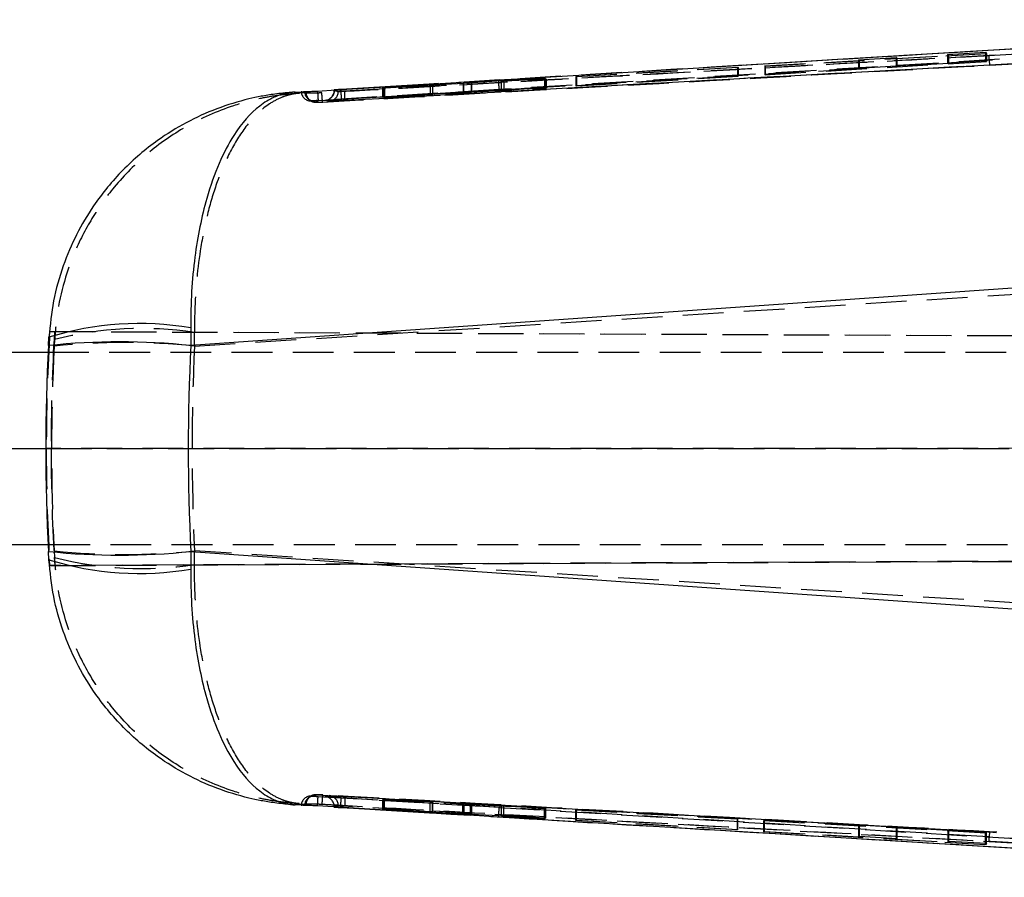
# Model space of a CAD drawing. Extents: x 29 to 409, y 89 to 274.
# Tile 4 of 10: x 194 to 225, y 118 to 145. Entities that reach past the tile are written whole.
import ezdxf

# ---------------------------------------------------------------- set-up
doc = ezdxf.new("R2010")
doc.units = 0
doc.linetypes.add('HIDDEN', pattern=[1.905, 1.27, -0.635])
doc.layers.get('0').update_dxf_attribs({"linetype": 'CONTINUOUS'})

msp = doc.modelspace()

# ---------------------------------------------------------------- linework, layer by layer
at = {"color": 7, "linetype": 'HIDDEN'}
for p, q in [((204.2458, 142.6263), (244.4343, 144.8383)), ((215.959, 143.385), (239.8395, 144.8282)), ((204.1391, 142.3632), (239.5159, 144.4942)), ((239.8594, 144.5243), (209.053, 142.6624)), ((224.3376, 143.4225), (245.4837, 144.576)), ((217.3329, 143.398), (220.2707, 143.5671)), ((224.2431, 143.779), (217.3457, 143.3855)), ((217.3457, 143.125), (224.2431, 143.5406)), ((220.2499, 143.5907), (221.425, 143.6594)), ((220.2499, 143.5907), (220.2499, 143.3158)), ((220.2707, 143.5671), (220.2499, 143.5907)), ((220.2707, 143.5671), (220.2707, 143.3073)), ((221.425, 143.6594), (221.425, 143.3866)), ((221.425, 143.6594), (221.4458, 143.6348)), ((221.4458, 143.6348), (223.0552, 143.7276)), ((221.4458, 143.6348), (221.4458, 143.3781)), ((223.0296, 143.7598), (224.2048, 143.8288)), ((223.0296, 143.7598), (223.0296, 143.4855)), ((223.0552, 143.7276), (223.0296, 143.7598)), ((224.2048, 143.5563), (223.0296, 143.4855)), ((223.0552, 143.7276), (223.0552, 143.4751)), ((224.2048, 143.8288), (224.2048, 143.5563)), ((224.2048, 143.8288), (224.2431, 143.779)), ((224.2431, 143.5406), (224.2048, 143.5563)), ((224.2431, 143.779), (224.2431, 143.5406)), ((224.3376, 143.4225), (203.3626, 142.2711)), ((211.4519, 143.0694), (216.4868, 143.362)), ((216.4993, 143.3502), (211.4644, 143.0604)), ((216.4868, 143.362), (216.4868, 143.0851)), ((216.4868, 143.362), (216.4993, 143.3502)), ((216.4993, 143.3502), (216.4993, 143.0801)), ((217.3329, 143.398), (217.3329, 143.1302)), ((217.3457, 143.3855), (217.3329, 143.398)), ((220.2707, 143.3073), (217.3329, 143.1302)), ((217.3457, 143.3855), (217.3457, 143.125)), ((221.425, 143.3866), (220.2499, 143.3158)), ((220.2499, 143.3158), (220.2707, 143.3073)), ((221.4458, 143.3781), (221.425, 143.3866)), ((223.0552, 143.4751), (221.4458, 143.3781)), ((223.0296, 143.4855), (223.0552, 143.4751)), ((210.5197, 142.9916), (208.1839, 142.8704)), ((208.1935, 142.8814), (210.4673, 143.0271)), ((209.1261, 142.9303), (209.1261, 142.6387)), ((210.4814, 143.0173), (209.2047, 142.9358)), ((209.2047, 142.9358), (209.2047, 142.6442)), ((209.2089, 142.9337), (210.5053, 143.0011)), ((210.4673, 143.0271), (210.4814, 143.0173)), ((210.4673, 143.0271), (210.4673, 142.7315)), ((210.4814, 143.0173), (210.4814, 142.7259)), ((210.5053, 143.0011), (210.5053, 142.7163)), ((210.5053, 143.0011), (210.5197, 142.9916)), ((210.5197, 142.9916), (210.5197, 142.7106)), ((216.4868, 143.0851), (211.4519, 142.7817)), ((211.4519, 143.0694), (211.4519, 142.7817)), ((211.4644, 143.0604), (211.4519, 143.0694)), ((211.4644, 142.7767), (216.4993, 143.0801)), ((211.4644, 143.0604), (211.4644, 142.7767)), ((216.4993, 143.0801), (216.4868, 143.0851)), ((217.3329, 143.1302), (217.3457, 143.125)), ((203.2615, 142.3119), (209.053, 142.6624)), ((209.053, 142.6624), (203.4209, 142.3215)), ((203.9208, 142.6519), (204.0482, 142.6162)), ((203.9208, 142.6519), (203.9208, 142.6519)), ((203.9208, 142.6496), (203.9208, 142.6342)), ((203.9208, 142.6342), (204.0482, 142.5997)), ((203.9208, 142.6342), (203.9208, 142.6342)), ((204.0482, 142.5997), (204.0482, 142.6162)), ((204.2456, 142.6249), (204.2458, 142.6249)), ((204.2458, 142.6249), (204.2458, 142.6263)), ((205.4306, 142.7312), (207.9521, 142.8674)), ((205.4306, 142.7312), (205.4306, 142.4289)), ((205.4457, 142.7241), (205.4306, 142.7312)), ((206.9053, 142.8026), (205.4457, 142.7241)), ((205.4457, 142.7241), (205.4457, 142.4228)), ((205.4718, 142.7122), (206.9094, 142.8009)), ((205.4718, 142.7122), (205.4718, 142.4124)), ((205.4864, 142.7057), (205.4718, 142.7122)), ((207.9426, 142.8565), (205.4864, 142.7057)), ((205.4864, 142.7057), (205.4864, 142.4065)), ((206.9053, 142.8026), (206.9053, 142.5056)), ((206.9094, 142.8009), (206.9094, 142.5042)), ((206.9863, 142.8065), (206.9863, 142.5099)), ((206.9899, 142.5099), (206.9899, 142.8064)), ((207.9426, 142.8565), (207.9426, 142.5636)), ((207.9521, 142.8674), (207.9521, 142.5717)), ((208.1839, 142.8704), (208.1839, 142.5781)), ((208.1839, 142.5781), (210.5197, 142.7106)), ((208.1935, 142.8814), (208.1935, 142.5863)), ((210.4673, 142.7315), (208.1935, 142.5863)), ((209.2047, 142.6442), (210.4814, 142.7259)), ((210.5053, 142.7163), (209.2089, 142.6429)), ((210.4814, 142.7259), (210.4673, 142.7315)), ((210.5197, 142.7106), (210.5053, 142.7163)), ((211.4519, 142.7817), (211.4644, 142.7767)), ((203.0416, 142.5579), (202.8348, 142.5464)), ((202.8962, 142.5937), (202.9105, 142.5951)), ((203.0418, 142.5578), (203.0416, 142.5579)), ((203.0433, 142.5566), (203.0418, 142.5578)), ((203.1172, 142.3217), (203.2754, 142.2799)), ((204.0361, 142.3569), (204.1391, 142.3632)), ((207.9521, 142.5717), (205.4306, 142.4289)), ((205.4306, 142.4289), (205.4457, 142.4228)), ((205.4457, 142.4228), (206.9053, 142.5056)), ((206.9094, 142.5042), (205.4718, 142.4124)), ((205.4718, 142.4124), (205.4864, 142.4065)), ((205.4864, 142.4065), (207.9426, 142.5636)), ((203.3626, 142.2711), (203.3642, 142.2702)), ((199.5706, 134.6775), (233.043, 136.7962)), ((195.0354, 134.9524), (195.053, 134.9442)), ((195.053, 134.9442), (195.066, 135.1318)), ((195.066, 135.1318), (269.7709, 134.8058)), ((195.066, 135.1318), (195.2111, 135.1318)), ((195.2111, 135.1318), (195.1939, 134.8867)), ((195.2111, 135.1318), (261.4776, 134.8426)), ((199.5706, 134.6775), (199.5681, 135.1049)), ((195.1939, 134.8867), (195.2116, 134.8803)), ((195.2116, 134.8803), (195.2008, 134.6775)), ((195.0104, 134.4884), (251.562, 134.4884)), ((194.9358, 131.4884), (251.562, 131.4884)), ((269.7012, 131.5004), (194.9524, 131.4891)), ((195.1015, 131.4891), (260.9421, 131.4991)), ((251.562, 128.4884), (195.0104, 128.4884)), ((195.2008, 128.2994), (195.2116, 128.0966)), ((199.5681, 127.872), (199.5706, 128.2994)), ((233.043, 126.1807), (199.5706, 128.2994)), ((195.0506, 128.0316), (195.0354, 128.0245)), ((195.0633, 127.8451), (195.0506, 128.0316)), ((269.7012, 128.1708), (195.0633, 127.8451)), ((195.2116, 128.0966), (195.1963, 128.0911)), ((195.1963, 128.0911), (195.2138, 127.8451)), ((195.2138, 127.8451), (260.9421, 128.1319)), ((195.0633, 127.8451), (195.2138, 127.8451)), ((203.2751, 120.6961), (203.1161, 120.652)), ((209.053, 120.3145), (203.2615, 120.665)), ((203.3642, 120.7067), (203.3626, 120.7058)), ((203.3626, 120.7058), (224.3376, 119.5544)), ((203.4209, 120.6554), (209.053, 120.3145)), ((239.5159, 118.4826), (204.1391, 120.6137)), ((205.4456, 120.5621), (205.4315, 120.5566)), ((205.4315, 120.5566), (207.9262, 120.4276)), ((205.4315, 120.2456), (205.4315, 120.5566)), ((205.4456, 120.2526), (205.4456, 120.5621)), ((206.9055, 120.4865), (205.4456, 120.5621)), ((205.4855, 120.5776), (205.4708, 120.5719)), ((205.4708, 120.5719), (206.9083, 120.4879)), ((205.4708, 120.2645), (205.4708, 120.5719)), ((205.4855, 120.2712), (205.4855, 120.5776)), ((207.9681, 120.4323), (205.4855, 120.5776)), ((202.8348, 120.4305), (203.0416, 120.419)), ((202.9105, 120.3818), (202.8962, 120.3832)), ((203.0416, 120.419), (203.0418, 120.4191)), ((203.0418, 120.4191), (203.0433, 120.4203)), ((204.0482, 120.3772), (203.9208, 120.3427)), ((204.0482, 120.3607), (203.9208, 120.325)), ((203.9208, 120.3427), (203.9208, 120.3273)), ((203.9208, 120.3427), (203.9208, 120.3427)), ((204.0482, 120.3607), (204.0482, 120.3772)), ((204.2458, 120.352), (204.2456, 120.352)), ((204.2458, 120.3506), (204.2458, 120.352)), ((244.4343, 118.1386), (204.2458, 120.3506)), ((205.4315, 120.2456), (205.4456, 120.2526)), ((207.9262, 120.1109), (205.4315, 120.2456)), ((205.4456, 120.2526), (206.9055, 120.174)), ((205.4708, 120.2645), (205.4855, 120.2712)), ((206.9083, 120.1758), (205.4708, 120.2645)), ((205.4855, 120.2712), (207.9681, 120.1188)), ((206.9055, 120.174), (206.9055, 120.4865)), ((206.9083, 120.1758), (206.9083, 120.4879)), ((206.9866, 120.1705), (206.9866, 120.483)), ((206.9895, 120.1703), (206.9895, 120.4827)), ((207.9262, 120.1109), (207.9262, 120.4276)), ((207.9681, 120.1188), (207.9681, 120.4323)), ((208.1675, 120.4143), (210.4679, 120.2798)), ((208.1675, 120.0969), (208.1675, 120.4143)), ((208.2095, 120.1049), (208.2095, 120.419)), ((210.5184, 120.2995), (208.2095, 120.419)), ((209.053, 120.3145), (239.8594, 118.4526)), ((209.1261, 120.365), (209.1261, 120.0466)), ((209.1274, 120.0465), (209.1274, 120.3648)), ((209.2055, 120.041), (209.2055, 120.3599)), ((210.4818, 120.2852), (209.2055, 120.3599)), ((209.208, 120.3613), (210.5048, 120.2942)), ((210.4679, 120.2798), (210.4818, 120.2852)), ((210.4679, 119.9495), (210.4679, 120.2798)), ((210.4818, 119.9596), (210.4818, 120.2852)), ((210.5048, 120.2942), (210.5184, 120.2995)), ((210.5048, 119.9758), (210.5048, 120.2942)), ((210.5184, 119.9852), (210.5184, 120.2995)), ((211.4642, 120.2389), (211.4521, 120.2342)), ((211.4521, 120.2342), (216.487, 119.9568)), ((211.4521, 119.9075), (211.4521, 120.2342)), ((211.4642, 119.9165), (211.4642, 120.2389)), ((216.499, 119.9615), (211.4642, 120.2389)), ((210.4679, 119.9495), (208.1675, 120.0969)), ((208.2095, 120.1049), (210.5184, 119.9852)), ((209.2055, 120.041), (210.4818, 119.9596)), ((210.5048, 119.9758), (209.208, 120.0432)), ((210.4818, 119.9596), (210.4679, 119.9495)), ((210.5184, 119.9852), (210.5048, 119.9758)), ((216.487, 119.9568), (216.499, 119.9615)), ((216.487, 119.6149), (216.487, 119.9568)), ((216.499, 119.6267), (216.499, 119.9615)), ((211.4521, 119.9075), (211.4642, 119.9165)), ((216.487, 119.6149), (211.4521, 119.9075)), ((211.4642, 119.9165), (216.499, 119.6267)), ((216.499, 119.6267), (216.487, 119.6149)), ((217.3201, 119.9108), (217.3073, 119.9059)), ((217.3073, 119.9059), (224.2048, 119.526)), ((217.3073, 119.5532), (217.3073, 119.9059)), ((217.3201, 119.5662), (217.3201, 119.9108)), ((220.2579, 119.749), (217.3201, 119.9108)), ((220.2787, 119.7569), (220.2579, 119.749)), ((220.2579, 119.3954), (220.2579, 119.749)), ((220.2787, 119.4186), (220.2787, 119.7569)), ((221.4538, 119.6921), (220.2787, 119.7569)), ((221.433, 119.6842), (221.4538, 119.6921)), ((221.433, 119.327), (221.433, 119.6842)), ((223.0424, 119.5956), (221.433, 119.6842)), ((221.4538, 119.3513), (221.4538, 119.6921)), ((239.8395, 118.1487), (215.959, 119.5919)), ((217.3073, 119.5532), (217.3201, 119.5662)), ((224.2048, 119.1481), (217.3073, 119.5532)), ((217.3201, 119.5662), (220.2579, 119.3954)), ((220.2579, 119.3954), (220.2787, 119.4186)), ((220.2787, 119.4186), (221.4538, 119.3513)), ((221.4538, 119.3513), (221.433, 119.327)), ((221.433, 119.327), (223.0424, 119.2334)), ((223.068, 119.6053), (223.0424, 119.5956)), ((223.0424, 119.2334), (223.0424, 119.5956)), ((223.068, 119.265), (223.068, 119.6053)), ((224.2431, 119.5406), (223.068, 119.6053)), ((224.2048, 119.526), (224.2431, 119.5406)), ((224.2048, 119.1481), (224.2048, 119.526)), ((224.2431, 119.1979), (224.2431, 119.5406)), ((245.4837, 118.4008), (224.3376, 119.5544)), ((223.0424, 119.2334), (223.068, 119.265)), ((223.068, 119.265), (224.2431, 119.1979)), ((224.2431, 119.1979), (224.2048, 119.1481))]:
    msp.add_line(p, q, dxfattribs=at)
at = {"color": 7, "linetype": 'CONTINUOUS'}
for p, q in [((203.9208, 142.6519), (203.9208, 142.6496)), ((204.1232, 142.6651), (204.1012, 142.6638)), ((206.8808, 142.8308), (204.1232, 142.6651)), ((202.6878, 142.5817), (202.9105, 142.5951)), ((229.5185, 136.7962), (199.4547, 134.6923)), ((195.0209, 134.6923), (195.0354, 134.9524)), ((199.4502, 135.2401), (199.4547, 134.6923)), ((193.1847, 134.4884), (195.0104, 134.4884)), ((193.1847, 131.4884), (194.9358, 131.4884)), ((195.0104, 128.4884), (193.1847, 128.4884)), ((195.0354, 128.0245), (195.0209, 128.2846)), ((199.4547, 128.2846), (199.4502, 127.7368)), ((199.4547, 128.2846), (229.5185, 126.1807)), ((202.9105, 120.3818), (202.6878, 120.3952)), ((203.9208, 120.3273), (203.9208, 120.325)), ((204.1012, 120.3131), (204.1232, 120.3118)), ((215.959, 119.5919), (209.0329, 120.0145)), ((228.8206, 118.8101), (215.959, 119.5919))]:
    msp.add_line(p, q, dxfattribs=at)
at = {"color": 7, "linetype": 'CONTINUOUS', "flags": 128}
for points in [[(215.959, 143.385), (219.609, 143.6072), (228.6083, 144.1539)], [(209.0329, 142.9624), (209.6324, 142.999), (212.0638, 143.1475), (215.959, 143.385)], [(203.4006, 142.6178), (203.9732, 142.6529), (206.4046, 142.8017), (209.0329, 142.9624)], [(209.0329, 120.0145), (208.443, 120.0506), (206.0116, 120.1993), (203.4006, 120.3591)], [(204.1232, 120.3118), (204.5185, 120.288), (206.8941, 120.1453)]]:
    msp.add_lwpolyline(points, dxfattribs=at)
at = {"color": 7, "linetype": 'HIDDEN', "flags": 128}
msp.add_lwpolyline([(204.0677, 142.6586), (204.0101, 142.6496), (203.9607, 142.6417), (203.9298, 142.6363), (203.9208, 142.6342), (203.9208, 142.6342), (203.9208, 142.6342)], dxfattribs=at)
at = {"color": 7, "linetype": 'HIDDEN'}
for centre, radius, start, end in [((226.8741, 143.7827), 2.5619, 181.49671, 188.0821), ((220.7743, 143.5978), 11.7586, 183.09795, 184.56309), ((203.6163, 142.6342), 0.3045, 273.43642, 359.99286), ((203.2001, 142.6126), 0.3045, 183.55393, 273.45307), ((203.282, 142.5898), 0.2787, 178.02912, 265.78939), ((203.3458, 142.5751), 0.3045, 183.25852, 273.1732), ((203.3471, 142.5741), 0.3044, 183.29868, 273.21211), ((203.7437, 142.5997), 0.3045, 273.19299, 359.99736), ((197.9485, 124.1541), 11.0699, 81.5875, 104.31451), ((197.3857, 112.6422), 22.1434, 84.33738, 95.66262), ((197.3857, 150.3347), 22.1434, 264.33738, 275.66262), ((197.9485, 138.8228), 11.0699, 255.68549, 278.4125), ((203.2001, 120.3643), 0.3045, 86.54642, 176.44412), ((203.282, 120.3871), 0.2787, 94.21061, 181.97088), ((203.3458, 120.4018), 0.3045, 86.8268, 176.74148), ((203.3471, 120.4028), 0.3044, 128.08306, 176.70199), ((203.3472, 120.4027), 0.3045, 86.79126, 113.81474), ((203.6163, 120.3427), 0.3045, 359.99986, 86.56289), ((203.7437, 120.3772), 0.3045, 359.99996, 86.80498), ((220.7743, 119.379), 11.7586, 175.43691, 176.90205), ((226.8741, 119.1942), 2.5619, 171.9179, 178.50329)]:
    msp.add_arc(centre, radius, start, end, dxfattribs=at)
at = {"color": 7, "linetype": 'CONTINUOUS'}
for centre, radius, start, end in [((197.8387, 125.9538), 9.4251, 80.15522, 107.30305), ((197.2378, 113.6971), 21.1119, 83.97249, 96.02751), ((197.2378, 149.2798), 21.1119, 263.97249, 276.02751), ((197.8387, 137.0231), 9.4251, 252.69695, 279.84478)]:
    msp.add_arc(centre, radius, start, end, dxfattribs=at)
at = {"color": 7, "linetype": 'HIDDEN'}
for centre, major_axis, ratio, start_param, end_param in [((209.3333, 142.6512), (0.2071, 0.0125), 0.0048756, 2.2403394, 3.2741863), ((209.3318, 142.6511), (0.2059, 0.0124), 0.0048756, 3.2833494, 4.0724486), ((206.7846, 142.4975), (0.2057, 0.0124), 0.0048756, 0.1985358, 0.9437181), ((206.7821, 142.4974), (0.2078, 0.0125), 0.0048756, 5.3713886, 6.4698118), ((208.0657, 142.5702), (0.2035, 0.0123), 0.0048756, 0.9511524, 2.2200992), ((208.0717, 142.5797), (0.2031, 0.0122), 0.0048756, 4.0827415, 5.3554447), ((255.8518, 131.4884), (42.8193, 43.3358), 0.9992706, 2.2930585, 2.3498238), ((255.4569, 131.4884), (0, 60.9), 0.9907872, 1.5184066, 1.6231861), ((255.9954, 131.4884), (-40.0584, 45.8966), 0.9992638, 0.7977514, 0.8535708), ((255.4569, 131.4884), (0, 60.9), 0.9189349, 1.5184066, 1.6231861), ((255.8518, 131.4884), (0, 60.9), 0.9999911, 1.5707863, 1.6275902), ((255.9954, 131.4884), (0, 60.9), 0.9999, 1.5707863, 1.6266113), ((206.7817, 120.4941), (0.2078, -0.0114), 0.0045396, 5.3510649, 6.4494881), ((206.7841, 120.4939), (0.2057, -0.0113), 0.0045396, 0.1782121, 0.9233945), ((208.0459, 120.4202), (0.2035, -0.0112), 0.0045396, 0.9308287, 2.1997755), ((208.0911, 120.4263), (0.2031, -0.0112), 0.0045396, 4.0624178, 5.3351211), ((209.3332, 120.3536), (0.2071, -0.0114), 0.0045396, 2.2200158, 3.2538626), ((209.3318, 120.3537), (0.2059, -0.0113), 0.0045396, 3.2630257, 4.0521249)]:
    msp.add_ellipse(centre, major_axis=major_axis, ratio=ratio, start_param=start_param, end_param=end_param, dxfattribs=at)
at = {"color": 7, "linetype": 'CONTINUOUS'}
for major_axis, ratio, start_param, end_param in [((61.4743, 0), 0.9906586, 3.0889606, 3.1942247), ((0, 60.9), 0.9365248, 1.5181643, 1.6234284)]:
    msp.add_ellipse((256.41, 131.4884), major_axis=major_axis, ratio=ratio, start_param=start_param, end_param=end_param, dxfattribs=at)
at = {"color": 7, "linetype": 'HIDDEN'}
for points, knots in [([(204.2458, 142.6249), (210.9382, 142.9944), (224.334, 143.734), (237.7303, 144.4658), (244.4338, 144.8319)], [0, 0, 0, 0, 0.4995955, 1, 1, 1, 1]), ([(239.5, 144.7907), (239.3682, 144.7828), (238.4258, 144.7262), (234.2414, 144.4748), (223.5002, 143.8294), (213.5694, 143.2327), (206.8808, 142.8308)], [0, 0, 0, 0, 0.0121245, 0.0866681, 0.3848429, 1, 1, 1, 1]), ([(244.4429, 144.528), (237.7391, 144.1618), (224.3424, 143.43), (210.9463, 142.6904), (204.2537, 142.3208)], [0, 0, 0, 0, 0.5004063, 1, 1, 1, 1]), ([(232.9293, 144.1892), (232.744, 144.1791), (231.7483, 144.1245), (228.8762, 143.967), (226.1894, 143.8191), (224.313, 143.7158)], [0, 0, 0, 0, 0.0644933, 0.3466827, 1, 1, 1, 1]), ([(224.313, 143.7158), (224.1214, 143.7052), (223.1193, 143.65), (218.8754, 143.4156), (212.1416, 143.0423), (206.2184, 142.7107), (203.5369, 142.5606)], [0, 0, 0, 0, 0.0276702, 0.1446945, 0.612792, 1, 1, 1, 1]), ([(203.5618, 142.276), (206.2632, 142.4261), (213.1884, 142.8108), (220.1138, 143.1908), (224.3376, 143.4225)], [0, 0, 0, 0, 0.3900923, 1, 1, 1, 1]), ([(209.128, 142.93), (209.1335, 142.9302), (209.1446, 142.9305), (209.1786, 142.9321), (209.2027, 142.9334), (209.2089, 142.9337)], [0, 0, 0, 0, 0.4266274, 0.8532349, 1, 1, 1, 1]), ([(209.2047, 142.9358), (209.188, 142.9347), (209.1548, 142.9326), (209.1286, 142.9306), (209.1291, 142.9304), (209.1292, 142.9303)], [0, 0, 0, 0, 0.37449715, 0.74901559, 1, 1, 1, 1]), ([(203.4006, 142.6178), (203.4026, 142.5863), (203.4066, 142.5207), (203.4124, 142.4319), (203.417, 142.3641), (203.4199, 142.3269), (203.4206, 142.3231), (203.4209, 142.3215)], [0, 0, 0, 0, 0.20138968, 0.41891999, 0.6364509, 0.84521827, 1, 1, 1, 1]), ([(203.918, 142.6339), (203.9189, 142.6279), (203.9249, 142.5871), (203.9015, 142.5177), (203.8576, 142.4434), (203.8122, 142.3975), (203.7817, 142.3798), (203.7716, 142.3739)], [0, 0, 0, 0, 0.0578777, 0.3935022, 0.6622425, 0.888588, 1, 1, 1, 1]), ([(204.0482, 142.6162), (204.0508, 142.6162), (204.0562, 142.6163), (204.0923, 142.6181), (204.1448, 142.6208), (204.1995, 142.6237), (204.234, 142.6256), (204.2458, 142.6263)], [0, 0, 0, 0, 0.220351, 0.4422399, 0.6640193, 0.8854715, 1, 1, 1, 1]), ([(204.0482, 142.5997), (204.0504, 142.5998), (204.0552, 142.6), (204.0884, 142.6039), (204.1395, 142.6105), (204.1953, 142.6179), (204.2318, 142.6229), (204.2456, 142.6249)], [0, 0, 0, 0, 0.2002632, 0.4215931, 0.6431216, 0.8649052, 1, 1, 1, 1]), ([(204.1232, 142.6651), (204.1255, 142.6258), (204.1302, 142.5467), (204.1357, 142.4466), (204.1392, 142.3764), (204.1392, 142.3676), (204.1391, 142.3632)], [0, 0, 0, 0, 0.2469276, 0.4979512, 0.7489754, 1, 1, 1, 1]), ([(204.2537, 142.3208), (204.2545, 142.3256), (204.2563, 142.3352), (204.2552, 142.4056), (204.2517, 142.5058), (204.2477, 142.5852), (204.2456, 142.6249)], [0, 0, 0, 0, 0.25, 0.5000003, 0.7500013, 1, 1, 1, 1]), ([(206.9863, 142.8065), (206.9795, 142.8063), (206.9659, 142.8058), (206.9313, 142.804), (206.9092, 142.8028), (206.9053, 142.8026)], [0, 0, 0, 0, 0.4519033, 0.9038054, 1, 1, 1, 1]), ([(206.9094, 142.8009), (206.9265, 142.8019), (206.9606, 142.8041), (206.9877, 142.8061), (206.9919, 142.8067), (206.9872, 142.8066), (206.9863, 142.8065)], [0, 0, 0, 0, 0.307115, 0.6142502, 0.921028, 1, 1, 1, 1]), ([(208.1839, 142.8704), (208.1639, 142.8693), (208.1239, 142.8672), (208.0541, 142.8632), (207.9911, 142.8595), (207.9573, 142.8574), (207.9426, 142.8565)], [0, 0, 0, 0, 0.265956, 0.5319138, 0.7980871, 1, 1, 1, 1]), ([(207.9521, 142.8674), (207.9719, 142.8684), (208.0116, 142.8706), (208.0812, 142.8746), (208.1445, 142.8783), (208.1787, 142.8805), (208.1935, 142.8814)], [0, 0, 0, 0, 0.2651677, 0.5303407, 0.7957305, 1, 1, 1, 1]), ([(202.8348, 142.5464), (202.8292, 142.5461), (202.8226, 142.5457), (202.8118, 142.5451), (202.7993, 142.5443), (202.7756, 142.5429), (202.7354, 142.5402), (202.668, 142.5353), (202.5548, 142.526), (202.3646, 142.5069), (202.044, 142.4653), (201.4981, 142.367), (200.5348, 142.1075), (199.3278, 141.5732), (198.0801, 140.7028), (197.104, 139.7258), (196.3501, 138.6638), (195.6673, 137.3189), (195.3026, 136.0176), (195.2288, 135.0958), (195.2116, 134.8803)], [0, 0, 0, 0, 0.0014904, 0.0017417, 0.0028483, 0.0047808, 0.0080242, 0.0134699, 0.0226139, 0.0379834, 0.0638804, 0.1078323, 0.184037, 0.3257155, 0.4501906, 0.5746148, 0.6750627, 0.7754844, 0.9475167, 1, 1, 1, 1]), ([(202.8348, 142.5464), (202.8322, 142.5463), (202.8292, 142.5461), (202.8243, 142.5457), (202.8186, 142.5453), (202.8078, 142.5445), (202.7894, 142.543), (202.7587, 142.54), (202.707, 142.5338), (202.6204, 142.5201), (202.4746, 142.4875), (202.2272, 142.4045), (201.7931, 142.1723), (201.2555, 141.6725), (200.7092, 140.8382), (200.2907, 139.8899), (199.9767, 138.8507), (199.7039, 137.527), (199.5756, 136.2379), (199.5695, 135.3196), (199.5681, 135.1049)], [0, 0, 0, 0, 0.0014907, 0.0017417, 0.0028469, 0.0047786, 0.0080212, 0.013465, 0.0226073, 0.0379736, 0.0638672, 0.1078155, 0.1840182, 0.3257154, 0.45019, 0.5746138, 0.6750615, 0.7754828, 0.9475158, 1, 1, 1, 1]), ([(202.8348, 142.5464), (202.8105, 142.552), (202.7623, 142.563), (202.7125, 142.5755), (202.6878, 142.5817)], [0, 0, 0, 0, 0.5053349, 1, 1, 1, 1]), ([(203.0416, 142.5579), (203.0388, 142.5585), (203.0246, 142.5617), (202.9762, 142.573), (202.9305, 142.5848), (202.8962, 142.5937)], [0, 0, 0, 0, 0.0571591, 0.2931893, 1, 1, 1, 1]), ([(203.5369, 142.5606), (203.4717, 142.5576), (203.3495, 142.5518), (203.1974, 142.5505), (203.0927, 142.5522), (203.0488, 142.5548), (203.0444, 142.5562), (203.0432, 142.5566)], [0, 0, 0, 0, 0.2532075, 0.4740537, 0.6949005, 0.9157894, 1, 1, 1, 1]), ([(203.2801, 142.284), (203.2613, 142.2869), (203.2106, 142.2947), (203.1572, 142.3321), (203.1345, 142.3582), (203.1284, 142.3652)], [0, 0, 0, 0, 0.30092752, 0.81302003, 1, 1, 1, 1]), ([(203.1393, 142.3523), (203.1698, 142.3289), (203.2117, 142.2968), (203.274, 142.2777), (203.3079, 142.2717), (203.3303, 142.2699), (203.3446, 142.2692), (203.3699, 142.2688), (203.415, 142.2695), (203.4923, 142.2721), (203.5409, 142.2748), (203.5618, 142.2759)], [0, 0, 0, 0, 0.2193393, 0.3015775, 0.3769021, 0.4192445, 0.4525856, 0.5065515, 0.7190663, 0.8795869, 1, 1, 1, 1]), ([(203.2615, 142.3119), (203.2489, 142.311), (203.2239, 142.3093), (203.2203, 142.3089), (203.2185, 142.3087)], [0, 0, 0, 0, 0.5004639, 1, 1, 1, 1]), ([(203.4209, 142.3215), (203.4055, 142.3206), (203.3675, 142.3183), (203.3094, 142.3149), (203.2774, 142.3129), (203.2615, 142.3119)], [0, 0, 0, 0, 0.2540739, 0.629014, 1, 1, 1, 1]), ([(203.5621, 142.276), (203.5614, 142.2764), (203.5602, 142.2771), (203.5575, 142.2937), (203.5543, 142.321), (203.5507, 142.359), (203.5469, 142.4059), (203.543, 142.4598), (203.5396, 142.5124), (203.5376, 142.5467), (203.5368, 142.5606)], [0, 0, 0, 0, 0.1300822, 0.2601634, 0.3902436, 0.5203236, 0.6504021, 0.7804833, 0.9105647, 1, 1, 1, 1]), ([(203.6345, 142.3302), (203.6388, 142.3307), (203.6477, 142.3318), (203.7264, 142.3373), (203.8513, 142.3454), (203.9633, 142.3525), (204.028, 142.3564), (204.0361, 142.3569)], [0, 0, 0, 0, 0.2234933, 0.4704674, 0.7175028, 0.9646082, 1, 1, 1, 1]), ([(203.7606, 142.2957), (203.7578, 142.2964), (203.7436, 142.3), (203.7016, 142.311), (203.6624, 142.3222), (203.6345, 142.3302)], [0, 0, 0, 0, 0.0673331, 0.3366656, 1, 1, 1, 1]), ([(203.6506, 142.3318), (203.651, 142.3318), (203.6521, 142.3319), (203.6744, 142.3337), (203.7365, 142.3379), (203.8606, 142.346), (203.9771, 142.3532), (204.0361, 142.3569)], [0, 0, 0, 0, 0.04804083, 0.17523787, 0.40572244, 0.69896272, 1, 1, 1, 1]), ([(204.2537, 142.3208), (204.2189, 142.3189), (204.1274, 142.3139), (203.9879, 142.3064), (203.8606, 142.2999), (203.7777, 142.2959), (203.7662, 142.2957), (203.7606, 142.2957)], [0, 0, 0, 0, 0.13523892, 0.356266, 0.57722328, 0.79815699, 1, 1, 1, 1]), ([(203.2185, 142.3087), (203.2213, 142.3079), (203.2354, 142.3039), (203.2835, 142.2906), (203.3287, 142.2795), (203.3626, 142.2711)], [0, 0, 0, 0, 0.0588977, 0.2944883, 1, 1, 1, 1]), ([(203.3642, 142.2702), (203.365, 142.2701), (203.3675, 142.2696), (203.3893, 142.2695), (203.434, 142.2704), (203.4938, 142.2725), (203.5391, 142.2748), (203.5618, 142.276)], [0, 0, 0, 0, 0.1150348, 0.3330269, 0.553098, 0.7757406, 1, 1, 1, 1]), ([(202.8348, 120.4305), (202.8292, 120.4308), (202.8226, 120.4312), (202.8118, 120.4318), (202.7993, 120.4326), (202.7756, 120.434), (202.7354, 120.4367), (202.668, 120.4416), (202.5548, 120.4509), (202.3646, 120.47), (202.044, 120.5116), (201.4981, 120.6099), (200.5348, 120.8694), (199.3278, 121.4037), (198.0801, 122.2741), (197.104, 123.2511), (196.3501, 124.3131), (195.6673, 125.658), (195.3026, 126.9593), (195.2288, 127.8811), (195.2116, 128.0966)], [0, 0, 0, 0, 0.0014904, 0.0017417, 0.0028483, 0.0047808, 0.0080242, 0.0134699, 0.0226139, 0.0379834, 0.0638804, 0.1078323, 0.184037, 0.3257155, 0.4501906, 0.5746148, 0.6750627, 0.7754844, 0.9475167, 1, 1, 1, 1]), ([(202.8348, 120.4305), (202.8322, 120.4306), (202.8292, 120.4308), (202.8243, 120.4312), (202.8186, 120.4316), (202.8078, 120.4324), (202.7894, 120.4339), (202.7587, 120.4369), (202.707, 120.4431), (202.6204, 120.4568), (202.4746, 120.4894), (202.2272, 120.5724), (201.7931, 120.8046), (201.2555, 121.3044), (200.7092, 122.1387), (200.2907, 123.0869), (199.9767, 124.1262), (199.7039, 125.4499), (199.5756, 126.739), (199.5695, 127.6573), (199.5681, 127.872)], [0, 0, 0, 0, 0.0014907, 0.0017417, 0.0028469, 0.0047786, 0.0080212, 0.013465, 0.0226073, 0.0379736, 0.0638672, 0.1078155, 0.1840182, 0.3257154, 0.45019, 0.5746138, 0.6750615, 0.7754828, 0.9475158, 1, 1, 1, 1]), ([(203.1253, 120.6104), (203.1263, 120.6118), (203.1425, 120.6333), (203.1955, 120.6751), (203.2548, 120.6884), (203.2798, 120.694)], [0, 0, 0, 0, 0.0372773, 0.5943118, 1, 1, 1, 1]), ([(203.5369, 120.7022), (203.5198, 120.7031), (203.4744, 120.7055), (203.4101, 120.7074), (203.3659, 120.708), (203.3425, 120.7077), (203.3157, 120.706), (203.2763, 120.7003), (203.2263, 120.6841), (203.1775, 120.6579), (203.1511, 120.6351), (203.14, 120.6255)], [0, 0, 0, 0, 0.1037887, 0.2760334, 0.453846, 0.5454908, 0.5890527, 0.6654963, 0.78772, 0.9105293, 1, 1, 1, 1]), ([(203.3626, 120.7058), (203.3598, 120.7051), (203.3457, 120.7017), (203.2976, 120.6899), (203.2524, 120.6775), (203.2185, 120.6682)], [0, 0, 0, 0, 0.0589073, 0.2945367, 1, 1, 1, 1]), ([(203.2185, 120.6682), (203.2202, 120.668), (203.2235, 120.6676), (203.2489, 120.6659), (203.2615, 120.665)], [0, 0, 0, 0, 0.50226629, 1, 1, 1, 1]), ([(203.2615, 120.665), (203.2774, 120.664), (203.3094, 120.662), (203.3675, 120.6586), (203.4055, 120.6563), (203.4209, 120.6554)], [0, 0, 0, 0, 0.370986, 0.7459261, 1, 1, 1, 1]), ([(203.5618, 120.7009), (203.55, 120.7015), (203.5156, 120.7033), (203.4612, 120.7056), (203.4086, 120.7071), (203.3723, 120.7075), (203.3669, 120.7069), (203.3642, 120.7067)], [0, 0, 0, 0, 0.1170615, 0.3412613, 0.5636767, 0.7836438, 1, 1, 1, 1]), ([(203.4006, 120.3591), (203.4026, 120.3906), (203.4066, 120.4562), (203.4124, 120.545), (203.417, 120.6128), (203.4199, 120.65), (203.4206, 120.6537), (203.4209, 120.6554)], [0, 0, 0, 0, 0.20138968, 0.41891999, 0.6364509, 0.84521827, 1, 1, 1, 1]), ([(203.5618, 120.7009), (203.5612, 120.7005), (203.56, 120.6998), (203.5573, 120.6832), (203.5542, 120.6559), (203.5506, 120.6179), (203.5468, 120.571), (203.5429, 120.5171), (203.5394, 120.4645), (203.5374, 120.4302), (203.5365, 120.4163)], [0, 0, 0, 0, 0.13008082, 0.26016008, 0.39024146, 0.52032236, 0.65040331, 0.78048377, 0.91056427, 1, 1, 1, 1]), ([(224.3376, 119.5544), (221.6361, 119.7025), (214.7106, 120.0821), (207.7855, 120.4665), (203.5618, 120.7009)], [0, 0, 0, 0, 0.3900923, 1, 1, 1, 1]), ([(203.7203, 120.6401), (203.6957, 120.6418), (203.6439, 120.6454), (203.6378, 120.6462), (203.6345, 120.6467)], [0, 0, 0, 0, 0.4738153, 1, 1, 1, 1]), ([(203.6346, 120.6467), (203.6374, 120.6475), (203.6515, 120.6517), (203.6935, 120.6637), (203.7328, 120.674), (203.7607, 120.6812)], [0, 0, 0, 0, 0.0673376, 0.3366882, 1, 1, 1, 1]), ([(203.7203, 120.6401), (203.6944, 120.6419), (203.6571, 120.6446), (203.6542, 120.6448), (203.6533, 120.6449)], [0, 0, 0, 0, 0.6915818, 1, 1, 1, 1]), ([(204.1391, 120.6137), (204.0961, 120.6163), (203.9958, 120.6224), (203.854, 120.6313), (203.7534, 120.6378), (203.7246, 120.6398), (203.7203, 120.6401)], [0, 0, 0, 0, 0.2569421, 0.5987195, 0.9404001, 1, 1, 1, 1]), ([(203.7607, 120.6812), (203.7662, 120.6811), (203.778, 120.681), (203.8606, 120.677), (203.9879, 120.6705), (204.1274, 120.663), (204.2189, 120.658), (204.2537, 120.656)], [0, 0, 0, 0, 0.200368, 0.42171, 0.6430756, 0.8645112, 1, 1, 1, 1]), ([(204.1232, 120.3118), (204.1255, 120.351), (204.1302, 120.4302), (204.1357, 120.5303), (204.1392, 120.6005), (204.1392, 120.6093), (204.1391, 120.6137)], [0, 0, 0, 0, 0.24692759, 0.49795118, 0.74897537, 1, 1, 1, 1]), ([(204.2537, 120.656), (204.2545, 120.6513), (204.2563, 120.6417), (204.2552, 120.5713), (204.2517, 120.4711), (204.2477, 120.3917), (204.2456, 120.352)], [0, 0, 0, 0, 0.25, 0.5000003, 0.7500013, 1, 1, 1, 1]), ([(204.2537, 120.656), (210.9463, 120.2865), (224.3424, 119.5469), (237.7391, 118.8151), (244.4429, 118.4489)], [0, 0, 0, 0, 0.4995937, 1, 1, 1, 1]), ([(202.6878, 120.3952), (202.7125, 120.4014), (202.7623, 120.4138), (202.8105, 120.4249), (202.8348, 120.4305)], [0, 0, 0, 0, 0.4946651, 1, 1, 1, 1]), ([(202.8962, 120.3832), (202.8988, 120.3839), (202.9128, 120.3876), (202.9612, 120.4003), (203.0071, 120.411), (203.0416, 120.419)], [0, 0, 0, 0, 0.05299586, 0.28902596, 1, 1, 1, 1]), ([(203.0432, 120.4203), (203.0505, 120.4214), (203.0656, 120.4238), (203.1703, 120.4264), (203.3157, 120.4254), (203.4441, 120.4212), (203.5187, 120.4172), (203.5365, 120.4163)], [0, 0, 0, 0, 0.23302242, 0.48828876, 0.70933392, 0.93035172, 1, 1, 1, 1]), ([(203.5365, 120.4163), (203.7018, 120.407), (204.6775, 120.3523), (208.8948, 120.1161), (215.655, 119.7393), (221.6049, 119.4107), (224.313, 119.2611)], [0, 0, 0, 0, 0.0238652, 0.1408873, 0.6089754, 1, 1, 1, 1]), ([(203.9208, 120.3427), (203.9208, 120.3427), (203.9208, 120.3427), (203.927, 120.3409), (203.9577, 120.3357), (204.0063, 120.3278), (204.0477, 120.3214), (204.0676, 120.3183)], [0, 0, 0, 0, 0.0002305, 0.2360316, 0.4970089, 0.758289, 1, 1, 1, 1]), ([(204.2456, 120.352), (204.2318, 120.3539), (204.1953, 120.359), (204.1395, 120.3664), (204.0884, 120.373), (204.0552, 120.3769), (204.0504, 120.3771), (204.0482, 120.3772)], [0, 0, 0, 0, 0.1350948, 0.3568784, 0.5784069, 0.7997368, 1, 1, 1, 1]), ([(204.2458, 120.3506), (204.223, 120.3519), (204.1774, 120.3544), (204.1175, 120.3575), (204.073, 120.3598), (204.0515, 120.3607), (204.049, 120.3607), (204.0482, 120.3607)], [0, 0, 0, 0, 0.22109761, 0.44216121, 0.66342445, 0.88502262, 1, 1, 1, 1]), ([(244.4338, 118.145), (237.7303, 118.5111), (224.334, 119.2429), (210.9382, 119.9825), (204.2458, 120.352)], [0, 0, 0, 0, 0.5004045, 1, 1, 1, 1]), ([(206.8941, 120.1453), (206.9128, 120.1442), (210.1735, 119.9483), (221.0422, 119.2951), (231.8921, 118.6433), (239.5, 118.1862)], [0, 0, 0, 0, 0.0017181, 0.3000149, 1, 1, 1, 1]), ([(206.9055, 120.174), (206.9229, 120.1731), (206.9577, 120.1712), (206.9861, 120.17), (206.9915, 120.17), (206.9874, 120.1704), (206.9866, 120.1705)], [0, 0, 0, 0, 0.3069042, 0.6138026, 0.920409, 1, 1, 1, 1]), ([(206.9866, 120.1705), (206.9803, 120.171), (206.9676, 120.172), (206.9339, 120.1742), (206.9121, 120.1756), (206.9083, 120.1758)], [0, 0, 0, 0, 0.4521285, 0.9042181, 1, 1, 1, 1]), ([(208.1675, 120.0969), (208.1477, 120.0981), (208.1083, 120.1006), (208.0385, 120.1047), (207.9753, 120.1083), (207.941, 120.1101), (207.9262, 120.1109)], [0, 0, 0, 0, 0.2661495, 0.5323076, 0.798557, 1, 1, 1, 1]), ([(207.9681, 120.1188), (207.9877, 120.1176), (208.0268, 120.1152), (208.0964, 120.1111), (208.1598, 120.1075), (208.1945, 120.1057), (208.2095, 120.1049)], [0, 0, 0, 0, 0.2653521, 0.5306958, 0.7961591, 1, 1, 1, 1]), ([(209.208, 120.0432), (209.191, 120.0441), (209.1568, 120.0458), (209.127, 120.0471), (209.1273, 120.0467), (209.1274, 120.0465)], [0, 0, 0, 0, 0.3262208, 0.6524531, 1, 1, 1, 1]), ([(209.1274, 120.0465), (209.1325, 120.0461), (209.1426, 120.0452), (209.1757, 120.0429), (209.1994, 120.0414), (209.2055, 120.041)], [0, 0, 0, 0, 0.4268082, 0.8536099, 1, 1, 1, 1]), ([(224.313, 119.2611), (224.5134, 119.2501), (225.5241, 119.1944), (228.1069, 119.0522), (230.7786, 118.9055), (232.6399, 118.8035), (232.9293, 118.7877)], [0, 0, 0, 0, 0.0697469, 0.3519364, 0.899266, 1, 1, 1, 1])]:
    msp.add_open_spline(points, degree=3, knots=knots, dxfattribs=at)
at = {"color": 7, "linetype": 'CONTINUOUS'}
for points, knots in [([(203.0034, 142.5994), (203.0374, 142.6006), (203.1103, 142.6033), (203.2525, 142.6092), (203.355, 142.6151), (203.4006, 142.6178)], [0, 0, 0, 0, 0.3260524, 0.6998113, 1, 1, 1, 1]), ([(204.1012, 142.6638), (204.0859, 142.6628), (204.048, 142.6605), (203.9937, 142.6571), (203.9479, 142.6541), (203.9239, 142.6524), (203.9217, 142.652), (203.9208, 142.6519)], [0, 0, 0, 0, 0.15682223, 0.38695571, 0.6172228, 0.847886, 1, 1, 1, 1]), ([(202.6878, 142.5817), (202.6822, 142.5813), (202.6757, 142.581), (202.6666, 142.5804), (202.6571, 142.5798), (202.638, 142.5786), (202.6038, 142.5764), (202.5463, 142.5723), (202.4494, 142.5645), (202.286, 142.5491), (202.0099, 142.5161), (201.6573, 142.4589), (201.0493, 142.3289), (199.9299, 141.9849), (198.5762, 141.2654), (197.3137, 140.1855), (196.2611, 138.9116), (195.5491, 137.5043), (195.1491, 136.0922), (195.0733, 135.3323), (195.0354, 134.9524)], [0, 0, 0, 0, 0.00149199, 0.00172324, 0.00238095, 0.00401212, 0.00675962, 0.01138937, 0.01919337, 0.03235598, 0.05459766, 0.09238632, 0.12629558, 0.21799205, 0.39891986, 0.52040099, 0.64182874, 0.81449288, 0.90725303, 1, 1, 1, 1]), ([(202.6878, 142.5817), (202.6853, 142.5815), (202.6823, 142.5814), (202.6782, 142.5812), (202.6739, 142.5809), (202.6652, 142.5804), (202.6497, 142.5794), (202.6237, 142.5773), (202.5798, 142.573), (202.5058, 142.5634), (202.381, 142.5402), (202.2223, 142.4957), (201.9495, 142.3875), (201.4506, 142.0841), (200.8602, 141.4166), (200.3189, 140.3875), (199.8806, 139.1535), (199.6016, 137.772), (199.4645, 136.378), (199.455, 135.6223), (199.4502, 135.2401)], [0, 0, 0, 0, 0.0014918, 0.0017231, 0.0023804, 0.0040108, 0.0067583, 0.0113879, 0.0191913, 0.0323531, 0.0545947, 0.092384, 0.1262794, 0.21797, 0.3989124, 0.5185435, 0.6418293, 0.8144895, 0.906191, 1, 1, 1, 1]), ([(202.9105, 142.5951), (202.9195, 142.5957), (202.9398, 142.5971), (202.9807, 142.5986), (203.0034, 142.5994)], [0, 0, 0, 0, 0.443773, 1, 1, 1, 1]), ([(202.6878, 120.3952), (202.6822, 120.3956), (202.6757, 120.3959), (202.6666, 120.3965), (202.6571, 120.3971), (202.638, 120.3983), (202.6038, 120.4005), (202.5463, 120.4046), (202.4494, 120.4124), (202.286, 120.4278), (202.0099, 120.4608), (201.6573, 120.518), (201.0493, 120.648), (199.9299, 120.9919), (198.5829, 121.7086), (197.318, 122.7849), (196.2649, 124.059), (195.5515, 125.4688), (195.1492, 126.8802), (195.0736, 127.6402), (195.0354, 128.0245)], [0, 0, 0, 0, 0.00149196, 0.00172321, 0.0023809, 0.00401204, 0.00675949, 0.01138915, 0.01919301, 0.03235536, 0.05459662, 0.09238456, 0.12629318, 0.2179879, 0.39891227, 0.51854287, 0.64182898, 0.81448985, 0.90619127, 1, 1, 1, 1]), ([(199.4502, 127.7368), (199.4547, 127.3632), (199.464, 126.6075), (199.6001, 125.2124), (199.8779, 123.8365), (200.3144, 122.5997), (200.8546, 121.5665), (201.4506, 120.8928), (201.9495, 120.5894), (202.2223, 120.4812), (202.381, 120.4366), (202.5058, 120.4135), (202.5798, 120.4039), (202.6237, 120.3996), (202.6497, 120.3975), (202.6652, 120.3965), (202.6739, 120.396), (202.6782, 120.3957), (202.6823, 120.3955), (202.6853, 120.3954), (202.6878, 120.3952)], [0, 0, 0, 0, 0.0916878, 0.1855105, 0.3581706, 0.4777456, 0.6010881, 0.7820302, 0.8737207, 0.9076161, 0.9454054, 0.9676469, 0.9808088, 0.9886121, 0.9932417, 0.9959892, 0.9976196, 0.9982769, 0.9985082, 1, 1, 1, 1]), ([(203.0034, 120.3775), (202.9752, 120.3785), (202.9352, 120.38), (202.9161, 120.3814), (202.9105, 120.3818)], [0, 0, 0, 0, 0.7060547, 1, 1, 1, 1]), ([(203.4006, 120.3591), (203.3373, 120.3627), (203.2171, 120.3695), (203.0833, 120.3746), (203.0246, 120.3767), (203.0034, 120.3775)], [0, 0, 0, 0, 0.4152275, 0.7891964, 1, 1, 1, 1]), ([(203.9208, 120.325), (203.9229, 120.3248), (203.9271, 120.3243), (203.9619, 120.3219), (204.0135, 120.3185), (204.0638, 120.3154), (204.0938, 120.3136), (204.1012, 120.3131)], [0, 0, 0, 0, 0.2312783, 0.4625688, 0.6936348, 0.9242774, 1, 1, 1, 1])]:
    msp.add_open_spline(points, degree=3, knots=knots, dxfattribs=at)
at = {"color": 8, "linetype": 'CONTINUOUS'}
for points, knots in [([(204.1012, 142.6638), (204.0913, 142.6623), (204.0796, 142.6605), (204.0692, 142.6589), (204.0677, 142.6586)], [0, 0, 0, 0, 0.8539397, 1, 1, 1, 1]), ([(204.0676, 120.3183), (204.0691, 120.318), (204.0796, 120.3164), (204.0913, 120.3146), (204.1012, 120.3131)], [0, 0, 0, 0, 0.1503126, 1, 1, 1, 1])]:
    msp.add_open_spline(points, degree=3, knots=knots, dxfattribs=at)

doc.saveas('drawing.dxf')
